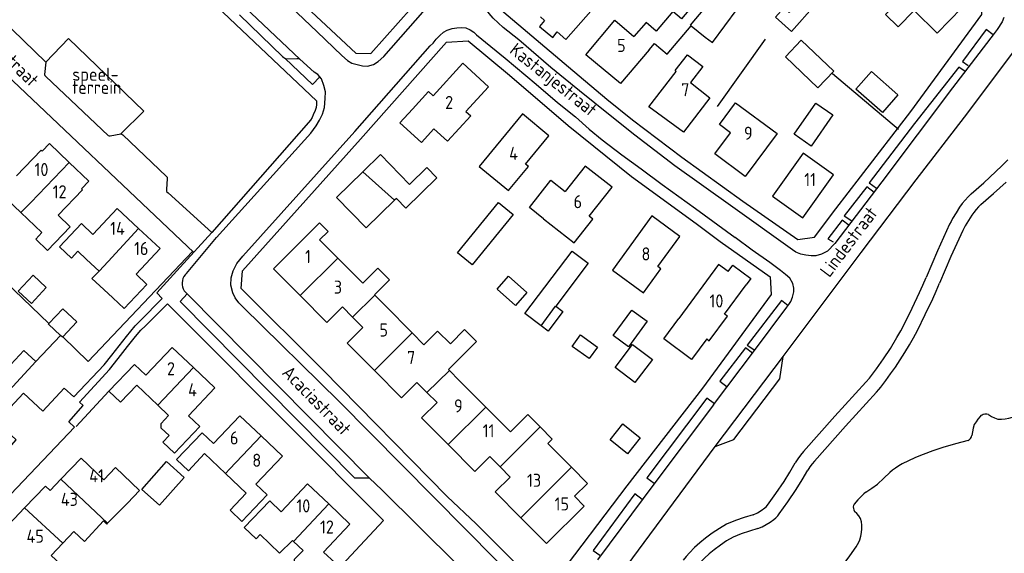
# Model space of a CAD drawing. Header units: metres. Extents: x 226218 to 240385, y 439369 to 449677.
# Tile 192 of 256: x 235280 to 235468, y 444381 to 444483. Entities that reach past the tile are written whole.
import ezdxf

# ---------------------------------------------------------------- set-up
doc = ezdxf.new("R2010")
doc.units = ezdxf.units.M
doc.header["$MEASUREMENT"] = 0
for name, color, linetype in [('DAKRAND', 4, 'Continuous'), ('DAKRAND-BYG', 4, 'Continuous'), ('FUNKTIEAAND', 253, 'Continuous'), ('HEG', 253, 'Continuous'), ('HEK', 253, 'Continuous'), ('HOOFDGEBOUW', 4, 'Continuous'), ('HUISNUMMER', 253, 'Continuous'), ('KANTVERH', 253, 'Continuous'), ('KANTWATER', 153, 'Continuous'), ('RASTER', 253, 'Continuous'), ('STRAATNAAM', 253, 'Continuous'), ('TUSSENMUUR', 253, 'Continuous')]:
    doc.layers.add(name, color=color, linetype=linetype)
doc.styles.get("Standard").update_dxf_attribs({"font": 'iso.shx'})

msp = doc.modelspace()

# ---------------------------------------------------------------- linework, layer by layer
at = {"layer": 'DAKRAND'}
for p, q in [((235279.93, 444446.26), (235276.08, 444449.92)), ((235283.94, 444442.45), (235279.93, 444446.26)), ((235292.47, 444437.28), (235290.79, 444438.87)), ((235294.87, 444435.05), (235292.47, 444437.28)), ((235295.81, 444431.54), (235297.5, 444429.96)), ((235296.52, 444386.82), (235300.33, 444390.7))]:
    msp.add_line(p, q, dxfattribs=at)
for points in [[(235408.14, 444481.99), (235410.87, 444479.85), (235412.22, 444478.83), (235416.98, 444485.16), (235413.28, 444487.94), (235410.97, 444485.23), (235410.8, 444485.37)], [(235410.8, 444485.37), (235409.2, 444486.74), (235406.3, 444483.34), (235404.68, 444484.72), (235401.48, 444480.96), (235399.53, 444482.63), (235397.23, 444479.93)], [(235380.12, 444483.01), (235379.14, 444481.88), (235381.69, 444479.78), (235382.56, 444480.83)], [(235400.15, 444477.44), (235401.14, 444478.6), (235403.6, 444476.56), (235408.14, 444481.99)], [(235358.96, 444462.32), (235356.57, 444459.7), (235352.45, 444463.45), (235354.84, 444466.07)], [(235379.92, 444445.09), (235377.22, 444447.22), (235381.34, 444452.45), (235384.04, 444450.33)], [(235337.07, 444441.08), (235338.69, 444442.68), (235337.07, 444444.31), (235335.46, 444442.71)], [(235347.55, 444430.53), (235350.44, 444433.4), (235348.22, 444435.63), (235345.33, 444432.77)], [(235415.24, 444434.98), (235416.12, 444436.18), (235419.56, 444433.65), (235418.68, 444432.45)], [(235295.81, 444431.54), (235293.49, 444433.63), (235294.87, 444435.05)], [(235411.14, 444422.11), (235408.24, 444418.17), (235402.91, 444422.09), (235405.81, 444426.03)], [(235361.74, 444416.25), (235367.1, 444421.58), (235364.82, 444423.88), (235362.09, 444421.17), (235359.66, 444423.61), (235357.02, 444421)], [(235308.28, 444403.65), (235306.75, 444405.01), (235306.73, 444405.93), (235308.19, 444407.47)], [(235379.27, 444405.26), (235376.9, 444407.64), (235373.58, 444404.34)], [(235385.28, 444397.54), (235380.74, 444402.11), (235381.58, 444402.94), (235379.27, 444405.26)], [(235385.84, 444391.99), (235388.33, 444394.46), (235385.28, 444397.54)], [(235287.92, 444383.01), (235290.07, 444385.25), (235292.07, 444383.37), (235295.72, 444387.29), (235296.39, 444386.68), (235296.52, 444386.82)], [(235331.87, 444383.55), (235329.42, 444381.1), (235325.7, 444384.68)], [(235284.45, 444374.21), (235288.27, 444378.29), (235285.7, 444380.69), (235287.92, 444383.01)], [(235333.91, 444377.24), (235332.36, 444378.73), (235332.28, 444379.97), (235333.9, 444381.63)]]:
    msp.add_lwpolyline(points, dxfattribs=at)
at = {"layer": 'DAKRAND-BYG'}
for p, q in [((235351.4, 444448.63), (235346, 444443.35)), ((235379.48, 444424.6), (235376.37, 444426.94)), ((235287.88, 444422.42), (235287.51, 444422.76)), ((235287.93, 444422.48), (235287.88, 444422.42))]:
    msp.add_line(p, q, dxfattribs=at)
for points in [[(235425.89, 444485.46), (235424.3, 444483.67), (235427.37, 444480.94), (235431.9, 444486.03), (235432.48, 444485.52), (235435.83, 444489.29), (235432.79, 444491.98), (235429.5, 444488.28), (235429.94, 444487.89), (235426.94, 444484.52), (235425.89, 444485.46)], [(235429.24, 444479.27), (235435.46, 444473.31), (235432.42, 444470.14), (235426.2, 444476.1), (235429.24, 444479.27)], [(235442.65, 444473.24), (235447.7, 444468.8), (235444.75, 444465.44), (235439.7, 444469.89), (235442.65, 444473.24)], [(235427.85, 444461.28), (235432.04, 444467.23), (235435.28, 444464.95), (235431.1, 444459), (235427.85, 444461.28)], [(235345.34, 444454.08), (235348.71, 444457.38), (235354.29, 444451.67), (235357.6, 444454.91), (235359.52, 444452.95), (235353.57, 444447.13), (235351.76, 444448.98), (235351.4, 444448.63)], [(235346, 444443.35), (235340.31, 444449.16), (235345.34, 444454.08)], [(235363.47, 444438.57), (235371.29, 444448.18), (235374.08, 444445.91), (235366.26, 444436.3), (235363.47, 444438.57)], [(235376.37, 444426.94), (235385.39, 444438.9), (235388.49, 444436.57), (235382.29, 444428.34)], [(235282.26, 444434.3), (235279.41, 444431.25), (235281.92, 444428.9), (235284.77, 444431.95), (235282.26, 444434.3)], [(235374.53, 444428.52), (235371.04, 444431.62), (235373.22, 444434.08), (235376.71, 444430.97), (235374.53, 444428.52)], [(235285.29, 444425.02), (235287.95, 444427.86), (235290.63, 444425.35), (235287.93, 444422.48)], [(235382.29, 444428.34), (235383.62, 444427.33), (235380.8, 444423.6), (235379.48, 444424.6)], [(235393.26, 444422.73), (235396.83, 444427.63), (235399.78, 444425.48), (235396.21, 444420.59), (235393.26, 444422.73)], [(235287.51, 444422.76), (235285.2, 444424.92), (235285.29, 444425.02)], [(235388.63, 444418.33), (235385.4, 444420.68), (235387.01, 444422.89), (235390.23, 444420.53), (235388.63, 444418.33)], [(235397.38, 444413.76), (235393.61, 444416.63), (235396.97, 444421.04), (235400.74, 444418.17), (235397.38, 444413.76)], [(235395.96, 444400.12), (235392.64, 444402.82), (235395.11, 444405.86), (235398.44, 444403.17), (235395.96, 444400.12)], [(235311.17, 444395.59), (235306.42, 444390.29), (235303.04, 444393.32), (235307.79, 444398.62), (235311.17, 444395.59)]]:
    msp.add_lwpolyline(points, dxfattribs=at)
at = {"layer": 'HEG'}
msp.add_line((235435.22, 444472.87), (235447.82, 444462.25), dxfattribs=at)
for points in [[(235285.29, 444425.02), (235272.01, 444437.77), (235252.41, 444456.79), (235237.82, 444470.24), (235245.28, 444477.87)], [(235312.77, 444438.84), (235292.82, 444417.78), (235287.93, 444422.48)]]:
    msp.add_lwpolyline(points, dxfattribs=at)
at = {"layer": 'HEK'}
for p, q in [((235282.78, 444417.78), (235287.51, 444422.76)), ((235290.47, 444405.33), (235296.74, 444412.11))]:
    msp.add_line(p, q, dxfattribs=at)
at = {"layer": 'HOOFDGEBOUW'}
for p, q in [((235380.12, 444483.01), (235379.32, 444483.73)), ((235285.41, 444459.46), (235284.02, 444458.02)), ((235285.41, 444459.46), (235289.15, 444455.87)), ((235289.15, 444455.87), (235292.89, 444452.28)), ((235292.89, 444452.28), (235291.51, 444450.84)), ((235291.72, 444450.63), (235287.05, 444445.76)), ((235291.51, 444450.84), (235291.72, 444450.63)), ((235293.71, 444442.1), (235293.74, 444442.13)), ((235337.07, 444441.08), (235340.56, 444437.57)), ((235340.56, 444437.57), (235345.33, 444432.77)), ((235347.55, 444430.53), (235347.64, 444430.45)), ((235347.64, 444430.45), (235349.6, 444428.47)), ((235341.44, 444428.22), (235343.4, 444426.24)), ((235349.6, 444428.47), (235354.79, 444423.25)), ((235343.4, 444426.24), (235345.37, 444424.27)), ((235354.79, 444423.25), (235357.02, 444421)), ((235312.95, 444416.62), (235317.04, 444412.74)), ((235361.74, 444416.25), (235361.9, 444416.09)), ((235361.9, 444416.09), (235363.81, 444414.17)), ((235306.13, 444409.42), (235302.09, 444413.24)), ((235317.04, 444412.74), (235311.97, 444407.41)), ((235355.7, 444413.78), (235357.62, 444411.85)), ((235363.81, 444414.17), (235368.9, 444409.05)), ((235357.62, 444411.85), (235359.54, 444409.92)), ((235308.19, 444407.47), (235306.13, 444409.42)), ((235368.9, 444409.05), (235373.58, 444404.34)), ((235325.9, 444403.53), (235329.97, 444399.66)), ((235319.08, 444396.35), (235315.06, 444400.16)), ((235329.97, 444399.66), (235324.9, 444394.33)), ((235369.64, 444399.6), (235371.6, 444397.63)), ((235371.6, 444397.63), (235373.54, 444395.67)), ((235323.05, 444392.58), (235319.08, 444396.35)), ((235385.84, 444391.99), (235387.69, 444390.13)), ((235338.82, 444390.53), (235342.88, 444386.68)), ((235342.88, 444386.68), (235337.85, 444381.29)), ((235332.09, 444383.35), (235331.87, 444383.55)), ((235333.9, 444381.63), (235332.09, 444383.35))]:
    msp.add_line(p, q, dxfattribs=at)
for points in [[(235459.97, 444485.45), (235453.98, 444491.28), (235450.17, 444487.36), (235449.29, 444488.22), (235445.35, 444484.17), (235447.78, 444481.81), (235450.82, 444484.93), (235455.26, 444480.61), (235459.97, 444485.45)], [(235388.98, 444484.78), (235384.16, 444479.4), (235382.56, 444480.83)], [(235400.15, 444477.44), (235394.66, 444470.96), (235388.03, 444476.48), (235393.56, 444483.06), (235397.23, 444479.93)], [(235354.84, 444466.07), (235357.89, 444469.42), (235358.79, 444468.61), (235364.45, 444474.83), (235369.37, 444470.35), (235365.08, 444465.64), (235365.99, 444464.8), (235361.57, 444459.94), (235358.96, 444462.32)], [(235411.73, 444468.22), (235406.68, 444461.63), (235400.1, 444466.48), (235405.33, 444473.29), (235405.09, 444473.48), (235407.45, 444476.48), (235410.43, 444474.23), (235408.04, 444471.14), (235411.73, 444468.22)], [(235424.63, 444461.38), (235418.53, 444453.16), (235412.7, 444457.48), (235415.72, 444461.55), (235413.59, 444463.14), (235416.67, 444467.28), (235424.63, 444461.38)], [(235380.96, 444460.97), (235375.91, 444465.16), (235367.59, 444455.12), (235373.2, 444450.47), (235377.04, 444455.11), (235376.49, 444455.56), (235380.96, 444460.97)], [(235279.08, 444453.3), (235283.8, 444458.22), (235284.02, 444458.02)], [(235435.43, 444453.51), (235429.59, 444457.66), (235423.71, 444449.39), (235429.56, 444445.24), (235435.43, 444453.51)], [(235379.92, 444445.09), (235385.77, 444440.48), (235389.35, 444445.02), (235388.67, 444445.56), (235393.04, 444451.11), (235387.87, 444455.18), (235384.04, 444450.33)], [(235293.74, 444442.13), (235298.35, 444447.06), (235302.45, 444443.22)], [(235283.94, 444442.45), (235282.76, 444441.21), (235285.03, 444439.04), (235289.36, 444443.55), (235287.05, 444445.76)], [(235406.02, 444441.72), (235400.65, 444445.63), (235393.09, 444435.26), (235399.03, 444430.93), (235402.37, 444435.51), (235401.8, 444435.93), (235406.02, 444441.72)], [(235293.71, 444442.1), (235291.49, 444444.18), (235287.31, 444439.71), (235289.58, 444437.58), (235290.79, 444438.87)], [(235302.45, 444443.22), (235306.55, 444439.38), (235301.95, 444434.46)], [(235333.36, 444430.41), (235328.25, 444435.54), (235335.46, 444442.71)], [(235415.24, 444434.98), (235413.39, 444436.34), (235405.81, 444426.03)], [(235297.5, 444429.96), (235299.7, 444427.91), (235304.02, 444432.52), (235301.95, 444434.46)], [(235411.14, 444422.11), (235411.64, 444421.74), (235415.1, 444426.45), (235414.56, 444426.85), (235418.68, 444432.45)], [(235341.44, 444428.22), (235338.46, 444425.27), (235333.36, 444430.41)], [(235347.56, 444416.07), (235342.38, 444421.29), (235345.37, 444424.27)], [(235303.8, 444415.16), (235308.87, 444420.49), (235312.95, 444416.62)], [(235282.78, 444417.78), (235280.5, 444419.9), (235277.18, 444416.33)], [(235272.38, 444411.17), (235274.67, 444409.05), (235282.78, 444417.78)], [(235303.8, 444415.16), (235301.63, 444417.22), (235296.74, 444412.11)], [(235355.7, 444413.78), (235352.75, 444410.85), (235347.56, 444416.07)], [(235296.74, 444412.11), (235298.99, 444409.97), (235302.09, 444413.24)], [(235361.69, 444401.89), (235356.6, 444407.01), (235359.54, 444409.92)], [(235308.28, 444403.65), (235307.05, 444402.34), (235309.29, 444400.22), (235314.15, 444405.34), (235311.97, 444407.41)], [(235316.76, 444402.07), (235321.83, 444407.4), (235325.9, 444403.53)], [(235316.76, 444402.07), (235314.59, 444404.14), (235309.71, 444399.03), (235311.96, 444396.89), (235315.06, 444400.16)], [(235369.64, 444399.6), (235366.79, 444396.76), (235361.69, 444401.89)], [(235300.33, 444390.7), (235302.63, 444393.1), (235298.03, 444397.48), (235295.8, 444395.14), (235291.43, 444399.31), (235287.59, 444395.28)], [(235375.56, 444387.89), (235370.67, 444392.82), (235373.54, 444395.67)], [(235287.59, 444395.28), (235285.52, 444393.11), (235284.64, 444393.96), (235280.64, 444389.77)], [(235323.05, 444392.58), (235319.95, 444389.31), (235322.21, 444387.16), (235327.07, 444392.26), (235324.9, 444394.33)], [(235329.71, 444389.05), (235334.76, 444394.37), (235338.82, 444390.53)], [(235329.71, 444389.05), (235327.54, 444391.1), (235322.67, 444386.03), (235324.94, 444383.88), (235325.7, 444384.68)], [(235387.69, 444390.13), (235380.46, 444382.96), (235375.56, 444387.89)], [(235280.64, 444389.77), (235276.64, 444385.57), (235277.52, 444384.74), (235275.53, 444382.65)], [(235333.91, 444377.24), (235332.98, 444376.26), (235335.25, 444374.11), (235340.05, 444379.24), (235337.85, 444381.29)]]:
    msp.add_lwpolyline(points, dxfattribs=at)
at = {"layer": 'KANTVERH'}
for p, q in [((235333.26, 444475.65), (235321.59, 444486.66)), ((235460.61, 444443.75), (235460.15, 444442.86)), ((235412.74, 444401.53), (235425.82, 444418.81)), ((235441.61, 444413.81), (235442.26, 444414.59)), ((235441.61, 444413.81), (235435.64, 444407.3)), ((235443.65, 444411.94), (235437.7, 444405.44)), ((235435.64, 444407.3), (235429.68, 444400.57)), ((235437.7, 444405.44), (235431.76, 444398.74)), ((235429.68, 444400.57), (235429.12, 444399.88)), ((235431.76, 444398.74), (235431.35, 444398.22))]:
    msp.add_line(p, q, dxfattribs=at)
for points in [[(235371.47, 444485.33), (235384.73, 444474.18), (235392.01, 444468), (235396.97, 444464), (235406.37, 444456.88), (235418.05, 444448.48), (235428.56, 444441.15), (235431.79, 444441.6), (235435.88, 444446.96), (235440.59, 444453.09), (235450.22, 444465.61), (235463.81, 444484.14), (235463.67, 444487.29), (235453.85, 444496.74), (235445.16, 444504.97), (235435.97, 444513.65), (235425.06, 444524.46), (235414.17, 444534.68), (235411.39, 444534.3), (235399.19, 444521.11), (235390.24, 444511.1), (235371.29, 444489.82), (235371.46, 444485.43)], [(235291.37, 444523.85), (235293.2, 444522.08), (235307.5, 444508.52), (235336.58, 444480.86), (235341.31, 444476.3), (235342.39, 444475.38), (235343.25, 444474.86), (235344.26, 444474.59), (235345.27, 444474.32), (235346.22, 444474.3), (235347.41, 444474.63), (235348.29, 444475.16), (235349.36, 444476.14), (235358.69, 444486.7), (235374.45, 444504.59), (235385.23, 444516.8)], [(235393.59, 444375.56), (235412.74, 444401.53), (235416.35, 444402.88), (235425.15, 444414.48), (235425.77, 444418.74), (235440.72, 444438.66), (235451.2, 444452.55), (235460.44, 444464.52), (235472.22, 444480.15), (235481.12, 444491.7), (235505.36, 444525.12)], [(235330.74, 444489.23), (235344, 444476.78), (235346.85, 444476.71), (235362.56, 444494.36), (235375.85, 444509.43), (235387.94, 444523.07)], [(235287.53, 444514.31), (235311.5, 444491.4), (235336.46, 444467.63), (235336.46, 444467.29), (235336.45, 444466.95), (235336.39, 444466.39), (235336.22, 444465.82), (235335.87, 444464.98), (235335.64, 444464.44), (235335.35, 444463.93), (235334.98, 444463.48), (235316.44, 444442.45), (235310.39, 444435.8)], [(235205.49, 444426.25), (235161.63, 444467.83), (235157.86, 444471.42), (235158.12, 444473.5), (235197.77, 444505.63), (235200.68, 444505.8), (235237.47, 444470.33), (235254.46, 444488.34), (235257.2, 444491.25), (235257.7, 444491.08), (235274.64, 444475), (235312.98, 444438.65)], [(235260.94, 444495.21), (235261.14, 444494.9), (235261.53, 444494.47), (235269.1, 444487.29), (235271.82, 444487.52), (235284.72, 444475.08), (235284.45, 444472.67), (235284.5, 444472.5), (235284.7, 444472.33), (235296.62, 444461), (235296.79, 444460.97), (235297.01, 444460.97), (235299.03, 444461.34), (235299.23, 444461.26), (235299.42, 444461.17), (235307.81, 444453.16), (235307.89, 444453.05), (235307.92, 444452.91), (235307.92, 444452.71), (235307.76, 444450.73), (235307.75, 444450.47), (235307.81, 444450.3), (235308.09, 444450.07), (235316.44, 444442.45)], [(235429.14, 444438.32), (235428.18, 444438.69), (235427.57, 444439.12), (235415.68, 444447.62), (235405.02, 444455.2), (235397.4, 444461.11), (235392.65, 444464.82), (235386.82, 444469.54), (235381.29, 444474.03), (235375.19, 444479.34), (235372.22, 444481.7), (235370.27, 444483.44), (235369.5, 444484.37), (235368.87, 444485.25), (235368.48, 444486.64), (235368.3, 444487.88), (235368.47, 444488.89), (235368.74, 444489.59), (235369.36, 444490.61)], [(235321.76, 444484.08), (235329.98, 444476.16), (235330.2, 444475.93), (235330.4, 444475.82), (235330.71, 444475.7), (235332.69, 444475.74), (235332.95, 444475.73), (235333.26, 444475.65)], [(235468.02, 444483.57), (235467.69, 444482.76), (235466.74, 444481.33), (235466.16, 444480.52), (235458.17, 444470.14), (235444.67, 444452.16), (235435.67, 444440.36), (235434.27, 444438.92), (235433.09, 444438.34), (235432.05, 444438.01), (235431.15, 444437.98), (235430.1, 444438.1), (235429.14, 444438.32)], [(235376.59, 444373.99), (235364.95, 444385.74), (235340.81, 444410.1), (235322.37, 444428.22), (235321.61, 444429.02), (235320.94, 444429.93), (235320.45, 444430.95), (235320.12, 444432.37), (235320.13, 444433.79), (235320.51, 444435.11), (235321.21, 444436.52), (235322.41, 444437.93), (235343.84, 444461.79), (235358.24, 444478.15), (235358.83, 444478.71), (235359.4, 444479.48), (235360.08, 444480.15), (235360.76, 444480.77), (235361.5, 444481.14)], [(235361.5, 444481.14), (235362.44, 444481.47), (235363.34, 444481.59), (235364.13, 444481.66), (235365.08, 444481.59), (235365.89, 444481.22), (235366.61, 444480.79), (235367.12, 444480.3), (235372.6, 444475.82), (235378.49, 444470.85), (235382.58, 444467.32), (235386.01, 444464.58), (235388.63, 444462.26), (235391.14, 444460.18), (235394.92, 444457.35), (235398.59, 444454.66), (235402.63, 444451.63), (235409, 444447.07), (235416.56, 444441.5)], [(235465.97, 444480.26), (235464.59, 444481.32), (235460.07, 444475.19), (235461.15, 444474.38)], [(235284.72, 444475.08), (235289.06, 444479.57), (235303.46, 444465.69), (235299.03, 444461.34)], [(235423.47, 444430.61), (235410.32, 444412.65), (235395.88, 444393.99), (235381.64, 444375.24), (235378.6, 444375.15), (235367.02, 444386.71), (235361.47, 444391.93), (235337.68, 444416.21), (235322.07, 444431.73), (235322.3, 444435.13), (235344.88, 444460.32), (235361.37, 444478.89), (235365.51, 444479.16), (235373.44, 444472.55), (235384.61, 444462.94), (235396.74, 444453.15), (235409.14, 444444.18), (235413.73, 444440.77), (235423.27, 444433.95), (235423.47, 444430.61)], [(235311.63, 444434.64), (235317.32, 444441.52), (235335.38, 444461.44), (235336.41, 444462.85), (235337.08, 444463.94), (235337.63, 444465.13), (235338.03, 444466.4), (235338.16, 444468.07), (235338.18, 444469.4), (235337.9, 444470.56), (235337.44, 444471.84), (235336.74, 444472.7), (235336.03, 444473.16), (235333.26, 444475.65)], [(235330.48, 444475.78), (235335.7, 444470.78), (235337.13, 444472.22)], [(235460.58, 444473.26), (235459.36, 444474.12), (235450.88, 444463.34), (235442.23, 444451.94), (235443.65, 444450.94)], [(235466.49, 444454.11), (235467.62, 444455.24), (235468.74, 444456.39)], [(235461.77, 444449.89), (235464.14, 444451.98), (235466.49, 444454.11)], [(235463.62, 444447.82), (235466.03, 444449.94), (235468.41, 444452.1)], [(235443.18, 444450.12), (235441.8, 444451.18), (235437.47, 444445.66), (235438.94, 444444.7)], [(235460.57, 444448.65), (235460.04, 444447.99), (235459.54, 444447.3)], [(235461.77, 444449.89), (235461.15, 444449.28), (235460.57, 444448.65)], [(235459.54, 444447.3), (235458.85, 444446.22), (235458.19, 444445.12)], [(235462.68, 444446.84), (235462.25, 444446.31), (235461.85, 444445.75)], [(235463.62, 444447.82), (235463.13, 444447.34), (235462.68, 444446.84)], [(235438.37, 444443.79), (235437.09, 444444.8), (235434.35, 444441.22), (235435.36, 444440.65)], [(235458.19, 444445.12), (235457.9, 444444.59), (235457.63, 444444.04)], [(235461.85, 444445.75), (235461.21, 444444.76), (235460.61, 444443.75)], [(235457.63, 444444.04), (235456.45, 444441.51), (235455.3, 444438.96)], [(235460.15, 444442.86), (235458.98, 444440.35), (235457.84, 444437.84)], [(235412.46, 444409.46), (235420.29, 444419.88), (235426.49, 444428.15), (235426.88, 444428.66), (235427.26, 444429.28), (235427.53, 444430.08), (235427.8, 444431.09), (235427.83, 444431.84), (235427.61, 444432.68), (235427.03, 444433.71), (235426.21, 444434.44), (235425.29, 444435.21), (235423.19, 444436.75), (235419.83, 444439.1), (235416.56, 444441.5)], [(235455.3, 444438.96), (235454.21, 444436.4), (235453.14, 444433.82)], [(235457.84, 444437.84), (235456.76, 444435.3), (235455.7, 444432.75)], [(235273.88, 444397.25), (235277.33, 444400.88), (235278.99, 444402.77), (235275.28, 444406.22), (235280.4, 444411.73), (235284.11, 444408.28), (235288.23, 444412.71), (235290.07, 444411), (235295.83, 444417.14), (235297.32, 444419.01), (235300.13, 444422.59), (235301.79, 444424.59), (235302.73, 444425.59), (235306.98, 444429.83), (235305.9, 444430.91), (235310.39, 444435.8)], [(235311.63, 444434.64), (235311.34, 444434.35), (235311.11, 444434.02), (235310.92, 444433.65), (235310.81, 444433.26), (235310.75, 444432.85), (235310.77, 444432.45), (235310.85, 444432.04), (235310.99, 444431.66), (235311.19, 444431.31), (235311.45, 444430.99), (235311.75, 444430.72)], [(235451.86, 444430.96), (235452.51, 444432.38), (235453.14, 444433.82)], [(235454.38, 444429.78), (235455.05, 444431.26), (235455.7, 444432.75)], [(235346.63, 444395.46), (235343.81, 444395.44), (235310.38, 444429.28), (235311.75, 444430.72), (235346.63, 444395.46)], [(235448.97, 444424.99), (235450.44, 444427.96), (235451.86, 444430.96)], [(235451.46, 444423.74), (235452.94, 444426.75), (235454.38, 444429.78)], [(235349.31, 444387.34), (235328, 444364.5), (235308.32, 444344.14), (235306.14, 444341.83), (235265.71, 444379.52), (235267.98, 444381.94), (235287.83, 444402.75), (235290.18, 444405.21), (235289.09, 444406.25), (235291.81, 444409.38), (235291.11, 444410.03), (235296.9, 444416.26), (235298.56, 444418.38), (235300.3, 444420.63), (235301.83, 444422.59), (235302.9, 444423.78), (235303.77, 444424.63), (235307.97, 444428.84), (235312.49, 444424.3), (235349.31, 444387.34)], [(235426.73, 444428.46), (235425.46, 444429.42), (235418.91, 444420.89), (235420.33, 444419.93)], [(235447.54, 444422.36), (235448.28, 444423.66), (235448.97, 444424.99)], [(235444.95, 444418.26), (235446.28, 444420.28), (235447.54, 444422.36)], [(235449.93, 444420.95), (235450.72, 444422.33), (235451.46, 444423.74)], [(235419.9, 444419.36), (235418.58, 444420.38), (235413.67, 444413.99), (235415.05, 444412.92)], [(235447.24, 444416.7), (235448.17, 444418.09), (235449.07, 444419.51), (235449.93, 444420.95)], [(235442.26, 444414.59), (235443.64, 444416.4), (235444.95, 444418.26)], [(235444.45, 444412.87), (235445.41, 444414.12), (235446.34, 444415.4), (235447.24, 444416.7)], [(235443.65, 444411.94), (235444.06, 444412.4), (235444.45, 444412.87)], [(235412.64, 444409.71), (235411.17, 444410.77), (235399.68, 444395.55), (235401.11, 444394.49)], [(235412.46, 444409.46), (235401.21, 444394.54), (235390.25, 444379.84)], [(235429.12, 444399.88), (235428.59, 444399.14), (235428.1, 444398.39)], [(235425.95, 444394.8), (235427.04, 444396.59), (235428.1, 444398.39)], [(235431.35, 444398.22), (235430.9, 444397.6), (235430.48, 444396.96)], [(235428.28, 444393.29), (235429.4, 444395.11), (235430.48, 444396.96)], [(235346.63, 444395.46), (235349, 444393.24), (235363.33, 444379)], [(235422.78, 444390.27), (235424.39, 444392.52), (235425.95, 444394.8)], [(235398.8, 444391.38), (235397.42, 444392.49), (235389.4, 444381.61), (235390.72, 444380.7)], [(235425.03, 444388.64), (235426.67, 444390.95), (235428.28, 444393.29)], [(235422.28, 444389.76), (235422.55, 444390), (235422.78, 444390.27)], [(235420.06, 444388.45), (235418.34, 444387.94), (235416.64, 444387.35), (235414.96, 444386.69)], [(235420.06, 444388.45), (235420.84, 444388.82), (235421.58, 444389.25), (235422.28, 444389.76)], [(235424.01, 444387.58), (235424.38, 444387.9), (235424.72, 444388.26), (235425.03, 444388.64)], [(235414.96, 444386.69), (235413.57, 444385.84), (235412.21, 444384.93), (235410.9, 444383.96)], [(235420.95, 444385.81), (235421.76, 444386.17), (235422.54, 444386.58), (235423.29, 444387.05), (235424.01, 444387.58)], [(235420.95, 444385.81), (235419.35, 444385.34), (235417.76, 444384.8), (235416.2, 444384.2)], [(235410.9, 444383.96), (235409.83, 444383.1), (235408.81, 444382.18), (235407.84, 444381.2)], [(235416.2, 444384.2), (235414.96, 444383.44), (235413.76, 444382.63), (235412.59, 444381.76)], [(235407.84, 444381.2), (235407.23, 444380.5), (235406.67, 444379.76)], [(235412.59, 444381.76), (235411.64, 444380.99), (235410.72, 444380.16), (235409.85, 444379.29)]]:
    msp.add_lwpolyline(points, dxfattribs=at)
at = {"layer": 'KANTWATER'}
for points in [[(235463.45, 444407.26), (235463.04, 444406.78), (235462.68, 444406.27), (235462.34, 444405.74)], [(235464.04, 444407.63), (235463.82, 444407.54), (235463.62, 444407.42), (235463.45, 444407.26)], [(235465.04, 444407.61), (235464.71, 444407.68), (235464.37, 444407.68), (235464.04, 444407.63)], [(235465.04, 444407.61), (235465.61, 444407.27), (235466.21, 444406.99), (235466.84, 444406.76)], [(235466.84, 444406.76), (235467.55, 444406.78), (235468.27, 444406.84), (235468.97, 444406.95), (235469.67, 444407.11)], [(235462.34, 444405.74), (235462.15, 444405.05), (235462, 444404.35), (235461.9, 444403.64)], [(235461.41, 444402.84), (235461.62, 444403.08), (235461.78, 444403.35), (235461.9, 444403.64)], [(235456.33, 444401.32), (235454.43, 444400.67), (235452.54, 444399.99)], [(235461.15, 444402.69), (235458.74, 444402.02), (235456.33, 444401.32)], [(235461.15, 444402.69), (235461.29, 444402.75), (235461.41, 444402.84)], [(235450.98, 444399.36), (235449.74, 444398.79), (235448.53, 444398.18)], [(235452.54, 444399.99), (235451.75, 444399.69), (235450.98, 444399.36)], [(235448.53, 444398.18), (235447.88, 444397.81), (235447.25, 444397.4)], [(235443.84, 444394.32), (235445.04, 444395.43), (235446.21, 444396.57)], [(235447.25, 444397.4), (235446.72, 444397), (235446.21, 444396.57)], [(235441.62, 444392.78), (235442.74, 444393.54), (235443.84, 444394.32)], [(235440.86, 444392.14), (235440.08, 444391.33), (235439.36, 444390.47)], [(235441.62, 444392.78), (235441.23, 444392.47), (235440.86, 444392.14)], [(235439.36, 444390.47), (235439.23, 444390.24), (235439.18, 444389.99)], [(235439.18, 444389.99), (235439.2, 444389.68), (235439.27, 444389.39), (235439.41, 444389.11)], [(235440.6, 444387.76), (235440.25, 444388.25), (235439.85, 444388.7), (235439.41, 444389.11)], [(235440.82, 444385.78), (235440.82, 444386.45), (235440.74, 444387.11), (235440.6, 444387.76)], [(235440.43, 444383.67), (235440.63, 444384.36), (235440.76, 444385.07), (235440.82, 444385.78)], [(235439.75, 444382.31), (235440.02, 444382.74), (235440.25, 444383.2), (235440.43, 444383.67)], [(235435.95, 444377.16), (235437.26, 444378.85), (235438.53, 444380.57), (235439.75, 444382.31)]]:
    msp.add_lwpolyline(points, dxfattribs=at)
at = {"layer": 'RASTER'}
msp.add_line((235413.18, 444466.58), (235422.39, 444479.43), dxfattribs=at)
at = {"layer": 'TUSSENMUUR'}
for p, q in [((235408.01, 444482.11), (235410.8, 444485.37)), ((235408.01, 444482.11), (235408.14, 444481.99)), ((235281.8, 444448.21), (235289.15, 444455.87)), ((235345.34, 444454.08), (235351.4, 444448.63)), ((235279.93, 444446.26), (235281.8, 444448.21)), ((235296.59, 444436.9), (235302.45, 444443.22)), ((235333.36, 444430.41), (235340.56, 444437.57)), ((235296.59, 444436.9), (235294.87, 444435.05)), ((235343.4, 444426.24), (235347.64, 444430.45)), ((235379.48, 444424.6), (235382.24, 444428.37)), ((235382.24, 444428.37), (235382.29, 444428.34)), ((235347.56, 444416.07), (235354.79, 444423.25)), ((235306.13, 444409.42), (235312.95, 444416.62)), ((235357.62, 444411.85), (235361.9, 444416.09)), ((235361.69, 444401.89), (235368.9, 444409.05)), ((235375.94, 444401.95), (235379.27, 444405.26)), ((235371.6, 444397.63), (235375.94, 444401.95)), ((235382.79, 444395.07), (235385.28, 444397.54)), ((235287.59, 444395.28), (235296.52, 444386.82)), ((235375.56, 444387.89), (235382.79, 444395.07)), ((235332.09, 444383.35), (235338.82, 444390.53)), ((235280.64, 444389.77), (235287.92, 444383.01))]:
    msp.add_line(p, q, dxfattribs=at)
msp.add_lwpolyline([(235319.08, 444396.35), (235319.91, 444397.23), (235325.9, 444403.53)], dxfattribs=at)

# ---------------------------------------------------------------- texts
at = {"layer": 'FUNKTIEAAND'}
for s, p in [('speel-', (235289.75, 444471.49)), ('terrein', (235289.75, 444468.99))]:
    msp.add_text(s, height=2.5, dxfattribs=at).set_placement(p)
at = {"layer": 'HUISNUMMER'}
for s, p in [('5', (235394, 444477)), ('7', (235406.26, 444468.53)), ('2', (235361.09, 444466.09)), ('9', (235418.28, 444460.21)), ('4', (235373.35, 444456.35)), ('10', (235282.52, 444453.26)), ('11', (235429.8, 444451.33)), ('12', (235286, 444449)), ('6', (235385.67, 444447.11)), ('14', (235297, 444442)), ('16', (235301.57, 444438.15)), ('1', (235334.28, 444436.61)), ('8', (235398.67, 444437.11)), ('3', (235339.8, 444430.76)), ('10', (235411.67, 444428.11)), ('5', (235348.52, 444422.56)), ('7', (235353.8, 444417.28)), ('2', (235307.87, 444415.15)), ('4', (235311.92, 444411.11)), ('9', (235362.8, 444408.04)), ('11', (235368.28, 444403.28)), ('6', (235319.92, 444401.91)), ('8', (235324.2, 444397.63)), ('41', (235293, 444394.67)), ('13', (235376.76, 444393.8)), ('43', (235287.56, 444390.15)), ('15', (235382.04, 444389.28)), ('10', (235332.63, 444388.91)), ('12', (235337.15, 444384.87)), ('45', (235281, 444383.11))]:
    msp.add_text(s, height=2.5, dxfattribs=at).set_placement(p)
at = {"layer": 'STRAATNAAM'}
for s, rotation, p in [('Iepstraat', 316.0947, (235272.93, 444478.71)), ('Kastanjestraat', 321.5819, (235373.23, 444476.95)), ('Lindestraat', 53.0154, (235434.62, 444433.72)), ('Acaciastraat', 314.3926, (235329.72, 444415.47))]:
    msp.add_text(s, height=2.5, rotation=rotation, dxfattribs=at).set_placement(p)

doc.saveas('drawing.dxf')
